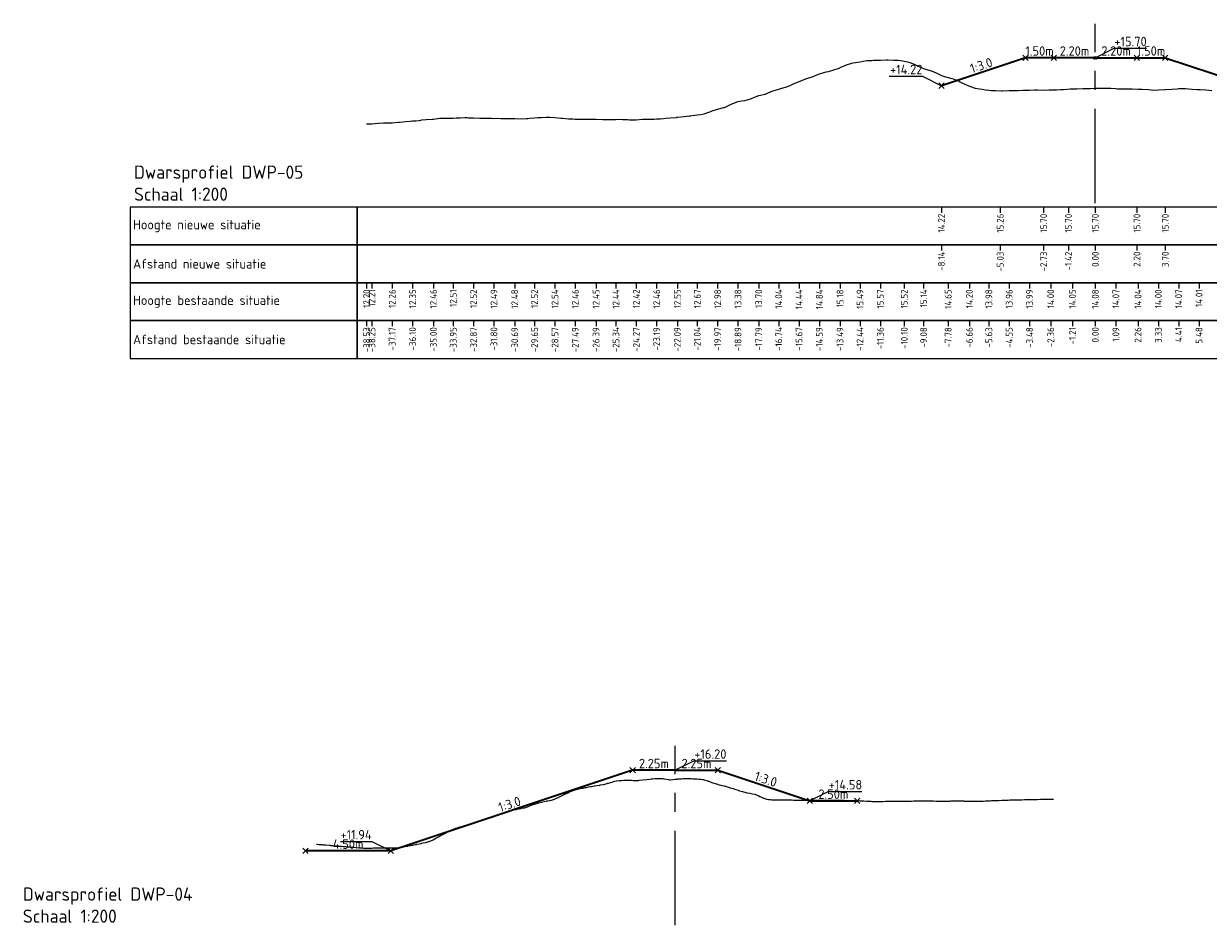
# Model space of a CAD drawing. Header units: metres. Extents: x 220364 to 225126, y 402650 to 403044.
# Tile 2 of 14: x 220365 to 220427, y 402787 to 402835. Entities that reach past the tile are written whole.
import ezdxf

# ---------------------------------------------------------------- set-up
doc = ezdxf.new("R2010")
doc.units = ezdxf.units.M
doc.linetypes.add('XX-STRAMIEN', pattern=[16, 10, -2, 2, -2])
for name, color, linetype, lineweight in [('B-WA-GW-MAAIVELD-G', 8, 'Continuous', 18), ('C3D-LABELS', 7, 'Continuous', 25), ('N-WA-GW-AFWERKEN_INZAAIEN-G', 60, 'Continuous', 35), ('N-WA-VH-VERHARDING_ASFALT-G', 252, 'Continuous', 35), ('N-WA-VH-VERHARDING_GRASBETONSTEEN-G', 102, 'Continuous', 35), ('X-XX-AL-AS-G', 1, 'XX-STRAMIEN', 18), ('X-XX-AL-DETAIL_1-S', 253, 'Continuous', 18), ('X-XX-AL-DETAIL_2-G', 7, 'Continuous', 25), ('X-XX-AL-T25', 7, 'Continuous', 25), ('X-XX-AL-T35', 7, 'Continuous', 35)]:
    doc.layers.add(name, color=color, linetype=linetype, lineweight=lineweight)
doc.layers.add('C3D-SECTION', color=7, linetype='Continuous')
doc.styles.add('NLCS-ISO', font='NLCS-ISO.ttf')

msp = doc.modelspace()

# ---------------------------------------------------------------- linework, layer by layer
at = {"layer": 'B-WA-GW-MAAIVELD-G', "color": 8, "linetype": 'Continuous', "lineweight": 18}
msp.add_lwpolyline([(220382.663, 402829.556), (220382.686, 402829.557), (220382.941, 402829.569), (220383.122, 402829.581), (220383.299, 402829.594), (220383.547, 402829.615), (220383.658, 402829.624), (220383.737, 402829.624), (220384.016, 402829.623), (220384.351, 402829.65), (220384.374, 402829.653), (220384.407, 402829.656), (220384.733, 402829.688), (220384.965, 402829.708), (220385.091, 402829.713), (220385.268, 402829.729), (220385.45, 402829.743), (220385.58, 402829.767), (220385.808, 402829.8), (220386.129, 402829.814), (220386.167, 402829.817), (220386.194, 402829.816), (220386.525, 402829.854), (220386.808, 402829.862), (220386.884, 402829.862), (220386.989, 402829.864), (220387.242, 402829.87), (220387.422, 402829.882), (220387.601, 402829.879), (220387.85, 402829.891), (220387.959, 402829.89), (220388.037, 402829.887), (220388.317, 402829.878), (220388.651, 402829.866), (220388.676, 402829.864), (220388.711, 402829.864), (220389.034, 402829.854), (220389.265, 402829.855), (220389.393, 402829.852), (220389.571, 402829.855), (220389.751, 402829.852), (220389.88, 402829.849), (220390.11, 402829.849), (220390.432, 402829.845), (220390.468, 402829.845), (220390.494, 402829.843), (220390.827, 402829.834), (220391.108, 402829.848), (220391.185, 402829.849), (220391.293, 402829.86), (220391.543, 402829.883), (220391.723, 402829.893), (220391.902, 402829.899), (220392.153, 402829.907), (220392.26, 402829.91), (220392.337, 402829.908), (220392.619, 402829.895), (220392.951, 402829.866), (220392.977, 402829.863), (220393.014, 402829.859), (220393.336, 402829.826), (220393.565, 402829.82), (220393.694, 402829.816), (220393.875, 402829.814), (220394.053, 402829.806), (220394.18, 402829.807), (220394.411, 402829.803), (220394.735, 402829.812), (220394.77, 402829.813), (220394.794, 402829.811), (220395.128, 402829.793), (220395.408, 402829.793), (220395.596, 402829.796), (220395.845, 402829.799), (220396.023, 402829.805), (220396.203, 402829.799), (220396.457, 402829.786), (220396.562, 402829.781), (220396.637, 402829.779), (220396.92, 402829.783), (220397.251, 402829.804), (220397.279, 402829.805), (220397.317, 402829.805), (220397.637, 402829.804), (220397.865, 402829.813), (220397.996, 402829.82), (220398.178, 402829.834), (220398.354, 402829.849), (220398.48, 402829.855), (220398.713, 402829.878), (220399.039, 402829.903), (220399.071, 402829.907), (220399.094, 402829.909), (220399.429, 402829.949), (220399.708, 402829.986), (220399.788, 402829.994), (220399.899, 402830.007), (220400.146, 402830.031), (220400.323, 402830.054), (220400.505, 402830.094), (220400.76, 402830.183), (220400.863, 402830.222), (220400.937, 402830.242), (220401.222, 402830.335), (220401.551, 402830.42), (220401.58, 402830.428), (220401.621, 402830.445), (220401.939, 402830.598), (220402.166, 402830.69), (220402.297, 402830.743), (220402.481, 402830.773), (220402.655, 402830.804), (220402.78, 402830.834), (220403.014, 402830.897), (220403.342, 402831.039), (220403.372, 402831.052), (220403.394, 402831.058), (220403.731, 402831.14), (220404.008, 402831.248), (220404.089, 402831.283), (220404.202, 402831.318), (220404.448, 402831.398), (220404.623, 402831.447), (220404.806, 402831.5), (220405.063, 402831.598), (220405.165, 402831.635), (220405.237, 402831.673), (220405.523, 402831.802), (220405.851, 402831.93), (220405.882, 402831.941), (220405.924, 402831.958), (220406.24, 402832.057), (220406.466, 402832.148), (220406.598, 402832.199), (220406.784, 402832.254), (220406.957, 402832.313), (220407.08, 402832.339), (220407.315, 402832.403), (220407.645, 402832.515), (220407.674, 402832.527), (220407.694, 402832.535), (220408.032, 402832.683), (220408.309, 402832.767), (220408.391, 402832.791), (220408.506, 402832.809), (220408.749, 402832.849), (220408.923, 402832.877), (220409.108, 402832.908), (220409.366, 402832.917), (220409.466, 402832.922), (220409.537, 402832.922), (220409.824, 402832.934), (220410.151, 402832.941), (220410.183, 402832.941), (220410.227, 402832.941), (220410.541, 402832.932), (220410.766, 402832.929), (220410.9, 402832.92), (220411.088, 402832.881), (220411.258, 402832.845), (220411.38, 402832.799), (220411.617, 402832.715), (220411.948, 402832.553), (220411.994, 402832.537), (220412.109, 402832.496), (220412.609, 402832.334), (220412.809, 402832.24), (220413.051, 402832.121), (220413.223, 402832.062), (220413.409, 402832.007), (220413.67, 402831.942), (220413.767, 402831.914), (220413.837, 402831.882), (220414.126, 402831.726), (220414.452, 402831.589), (220414.484, 402831.574), (220414.53, 402831.559), (220414.843, 402831.447), (220415.066, 402831.408), (220415.201, 402831.39), (220415.391, 402831.363), (220415.56, 402831.343), (220415.68, 402831.333), (220415.918, 402831.319), (220416.252, 402831.314), (220416.277, 402831.313), (220416.294, 402831.313), (220416.635, 402831.322), (220416.909, 402831.32), (220416.994, 402831.32), (220417.112, 402831.326), (220417.352, 402831.335), (220417.523, 402831.345), (220417.71, 402831.347), (220417.973, 402831.353), (220418.069, 402831.353), (220418.137, 402831.354), (220418.427, 402831.342), (220418.752, 402831.353), (220418.786, 402831.355), (220418.834, 402831.355), (220419.144, 402831.356), (220419.366, 402831.373), (220419.503, 402831.385), (220419.694, 402831.401), (220419.861, 402831.414), (220419.98, 402831.414), (220420.22, 402831.413), (220420.555, 402831.425), (220420.578, 402831.426), (220420.595, 402831.427), (220420.936, 402831.438), (220421.189, 402831.443), (220421.209, 402831.444), (220421.295, 402831.443), (220421.416, 402831.446), (220421.653, 402831.448), (220421.823, 402831.447), (220422.012, 402831.444), (220422.276, 402831.424), (220422.37, 402831.421), (220422.437, 402831.416), (220422.729, 402831.413), (220423.052, 402831.419), (220423.087, 402831.42), (220423.137, 402831.416), (220423.446, 402831.398), (220423.666, 402831.397), (220423.998, 402831.373), (220424.28, 402831.348), (220424.521, 402831.357), (220424.858, 402831.374), (220424.879, 402831.375), (220424.895, 402831.377), (220425.238, 402831.4), (220425.509, 402831.419), (220425.596, 402831.426), (220425.719, 402831.428), (220425.955, 402831.437), (220426.123, 402831.419), (220426.313, 402831.398), (220426.58, 402831.376), (220426.672, 402831.37), (220426.737, 402831.371), (220427.03, 402831.363), (220427.352, 402831.331)], dxfattribs=at)
at = {"layer": 'C3D-SECTION'}
msp.add_lwpolyline([(220380.02, 402791.466), (220380.042, 402791.465), (220380.152, 402791.456), (220380.272, 402791.446), (220380.298, 402791.444), (220380.346, 402791.44), (220380.501, 402791.427), (220380.7, 402791.411), (220380.73, 402791.409), (220380.754, 402791.407), (220380.886, 402791.396), (220380.96, 402791.39), (220381.033, 402791.384), (220381.162, 402791.374), (220381.18, 402791.372), (220381.189, 402791.371), (220381.326, 402791.36), (220381.419, 402791.353), (220381.473, 402791.348), (220381.57, 402791.34), (220381.62, 402791.336), (220381.648, 402791.334), (220381.767, 402791.325), (220381.878, 402791.316), (220381.914, 402791.313), (220381.978, 402791.307), (220382.107, 402791.297), (220382.273, 402791.283), (220382.337, 402791.278), (220382.386, 402791.274), (220382.501, 402791.265), (220382.566, 402791.26), (220382.648, 402791.254), (220382.794, 402791.253), (220382.795, 402791.253), (220382.796, 402791.253), (220382.942, 402791.263), (220383.025, 402791.268), (220383.089, 402791.272), (220383.202, 402791.279), (220383.236, 402791.281), (220383.254, 402791.282), (220383.383, 402791.285), (220383.484, 402791.285), (220383.529, 402791.285), (220383.61, 402791.283), (220383.676, 402791.282), (220383.713, 402791.281), (220383.823, 402791.277), (220383.943, 402791.273), (220383.97, 402791.272), (220384.019, 402791.273), (220384.172, 402791.278), (220384.37, 402791.29), (220384.402, 402791.293), (220384.427, 402791.296), (220384.558, 402791.318), (220384.631, 402791.33), (220384.704, 402791.345), (220384.835, 402791.372), (220384.851, 402791.375), (220384.861, 402791.377), (220384.998, 402791.404), (220385.09, 402791.421), (220385.145, 402791.431), (220385.243, 402791.449), (220385.292, 402791.459), (220385.32, 402791.464), (220385.439, 402791.488), (220385.549, 402791.511), (220385.586, 402791.52), (220385.651, 402791.534), (220385.778, 402791.563), (220385.943, 402791.606), (220386.008, 402791.623), (220386.059, 402791.646), (220386.173, 402791.707), (220386.237, 402791.739), (220386.32, 402791.783), (220386.467, 402791.859), (220386.467, 402791.859), (220386.614, 402791.938), (220386.696, 402791.98), (220386.761, 402792.014), (220386.875, 402792.074), (220386.907, 402792.091), (220386.926, 402792.101), (220387.054, 402792.167), (220387.155, 402792.22), (220387.201, 402792.239), (220387.283, 402792.273), (220387.348, 402792.297), (220387.385, 402792.308), (220387.495, 402792.344), (220387.614, 402792.383), (220387.642, 402792.391), (220387.691, 402792.407), (220387.844, 402792.452), (220388.04, 402792.514), (220388.073, 402792.524), (220388.099, 402792.531), (220388.229, 402792.565), (220388.302, 402792.59), (220388.376, 402792.611), (220388.507, 402792.648), (220388.523, 402792.653), (220388.532, 402792.656), (220388.67, 402792.696), (220388.761, 402792.728), (220388.817, 402792.746), (220388.915, 402792.783), (220388.963, 402792.801), (220388.991, 402792.812), (220389.11, 402792.843), (220389.22, 402792.875), (220389.257, 402792.884), (220389.323, 402792.904), (220389.45, 402792.944), (220389.613, 402792.999), (220389.679, 402793.021), (220389.731, 402793.045), (220389.845, 402793.082), (220389.909, 402793.107), (220389.992, 402793.14), (220390.138, 402793.201), (220390.138, 402793.201), (220390.139, 402793.202), (220390.285, 402793.246), (220390.368, 402793.268), (220390.432, 402793.285), (220390.547, 402793.306), (220390.579, 402793.311), (220390.597, 402793.315), (220390.726, 402793.339), (220390.826, 402793.359), (220390.873, 402793.368), (220390.955, 402793.384), (220391.02, 402793.397), (220391.056, 402793.411), (220391.166, 402793.45), (220391.285, 402793.499), (220391.313, 402793.51), (220391.363, 402793.53), (220391.515, 402793.585), (220391.607, 402793.612), (220391.744, 402793.65), (220391.771, 402793.658), (220391.901, 402793.694), (220391.974, 402793.71), (220392.048, 402793.723), (220392.179, 402793.752), (220392.195, 402793.755), (220392.203, 402793.757), (220392.341, 402793.78), (220392.433, 402793.8), (220392.488, 402793.817), (220392.587, 402793.854), (220392.635, 402793.87), (220392.662, 402793.884), (220392.782, 402793.943), (220392.892, 402793.997), (220392.929, 402794.015), (220392.995, 402794.045), (220393.076, 402794.085), (220393.121, 402794.108), (220393.223, 402794.153), (220393.35, 402794.207), (220393.369, 402794.216), (220393.403, 402794.229), (220393.58, 402794.301), (220393.807, 402794.376), (220393.809, 402794.377), (220393.811, 402794.377), (220393.957, 402794.413), (220394.039, 402794.426), (220394.104, 402794.438), (220394.219, 402794.459), (220394.251, 402794.465), (220394.268, 402794.468), (220394.397, 402794.495), (220394.498, 402794.513), (220394.544, 402794.522), (220394.627, 402794.536), (220394.691, 402794.547), (220394.727, 402794.553), (220394.838, 402794.57), (220394.957, 402794.588), (220394.985, 402794.594), (220395.035, 402794.6), (220395.186, 402794.634), (220395.38, 402794.68), (220395.416, 402794.69), (220395.443, 402794.698), (220395.572, 402794.74), (220395.645, 402794.757), (220395.719, 402794.782), (220395.851, 402794.818), (220395.866, 402794.823), (220395.874, 402794.823), (220396.013, 402794.834), (220396.104, 402794.84), (220396.16, 402794.844), (220396.259, 402794.851), (220396.307, 402794.855), (220396.333, 402794.855), (220396.454, 402794.856), (220396.563, 402794.851), (220396.6, 402794.849), (220396.667, 402794.846), (220396.747, 402794.842), (220396.792, 402794.84), (220396.894, 402794.834), (220397.022, 402794.842), (220397.041, 402794.842), (220397.075, 402794.846), (220397.251, 402794.867), (220397.477, 402794.897), (220397.481, 402794.898), (220397.483, 402794.898), (220397.629, 402794.914), (220397.71, 402794.922), (220397.775, 402794.929), (220397.892, 402794.941), (220397.922, 402794.944), (220397.94, 402794.946), (220398.069, 402794.95), (220398.169, 402794.946), (220398.216, 402794.942), (220398.3, 402794.935), (220398.363, 402794.929), (220398.398, 402794.923), (220398.51, 402794.904), (220398.628, 402794.884), (220398.657, 402794.879), (220398.708, 402794.879), (220398.857, 402794.883), (220398.978, 402794.9), (220398.978, 402794.9), (220399.05, 402794.91), (220399.087, 402794.915), (220399.116, 402794.918), (220399.244, 402794.927), (220399.316, 402794.931), (220399.391, 402794.937), (220399.524, 402794.946), (220399.538, 402794.947), (220399.546, 402794.947), (220399.685, 402794.947), (220399.775, 402794.942), (220399.832, 402794.939), (220399.932, 402794.933), (220399.978, 402794.93), (220400.005, 402794.929), (220400.125, 402794.922), (220400.234, 402794.915), (220400.272, 402794.914), (220400.34, 402794.903), (220400.419, 402794.891), (220400.464, 402794.883), (220400.566, 402794.854), (220400.693, 402794.811), (220400.713, 402794.806), (220400.748, 402794.794), (220400.922, 402794.739), (220401.147, 402794.666), (220401.152, 402794.664), (220401.156, 402794.663), (220401.3, 402794.616), (220401.381, 402794.595), (220401.447, 402794.578), (220401.564, 402794.548), (220401.594, 402794.54), (220401.611, 402794.536), (220401.741, 402794.501), (220401.84, 402794.471), (220401.888, 402794.457), (220401.972, 402794.43), (220402.034, 402794.409), (220402.07, 402794.397), (220402.181, 402794.36), (220402.299, 402794.321), (220402.328, 402794.311), (220402.38, 402794.294), (220402.529, 402794.249), (220402.72, 402794.198), (220402.758, 402794.188), (220402.788, 402794.183), (220402.916, 402794.159), (220402.988, 402794.147), (220403.063, 402794.135), (220403.196, 402794.108), (220403.209, 402794.105), (220403.217, 402794.102), (220403.356, 402794.039), (220403.446, 402793.999), (220403.503, 402793.971), (220403.604, 402793.927), (220403.65, 402793.905), (220403.676, 402793.897), (220403.797, 402793.85), (220403.905, 402793.829), (220403.944, 402793.826), (220404.012, 402793.825), (220404.091, 402793.821), (220404.135, 402793.819), (220404.237, 402793.815), (220404.364, 402793.812), (220404.384, 402793.811), (220404.42, 402793.811), (220404.594, 402793.813), (220404.817, 402793.813), (220404.823, 402793.813), (220404.828, 402793.813), (220404.972, 402793.811), (220405.053, 402793.809), (220405.119, 402793.807), (220405.236, 402793.804), (220405.266, 402793.803), (220405.282, 402793.803), (220405.412, 402793.8), (220405.512, 402793.799), (220405.559, 402793.799), (220405.644, 402793.798), (220405.706, 402793.797), (220405.741, 402793.797), (220405.853, 402793.797), (220405.97, 402793.799), (220406, 402793.799), (220406.052, 402793.8), (220406.147, 402793.801), (220406.2, 402793.801), (220406.294, 402793.802), (220406.429, 402793.802), (220406.44, 402793.802), (220406.46, 402793.802), (220406.659, 402793.8), (220406.868, 402793.799), (220406.881, 402793.798), (220406.888, 402793.798), (220407.028, 402793.797), (220407.118, 402793.796), (220407.175, 402793.795), (220407.276, 402793.795), (220407.322, 402793.794), (220407.347, 402793.794), (220407.468, 402793.793), (220407.577, 402793.792), (220407.615, 402793.792), (220407.684, 402793.791), (220407.762, 402793.791), (220407.806, 402793.79), (220407.909, 402793.79), (220408.036, 402793.788), (220408.056, 402793.788), (220408.092, 402793.788), (220408.265, 402793.786), (220408.487, 402793.78), (220408.494, 402793.78), (220408.5, 402793.78), (220408.643, 402793.773), (220408.724, 402793.77), (220408.79, 402793.767), (220408.908, 402793.762), (220408.937, 402793.76), (220408.953, 402793.759), (220409.084, 402793.752), (220409.183, 402793.745), (220409.231, 402793.742), (220409.316, 402793.736), (220409.378, 402793.731), (220409.412, 402793.73), (220409.525, 402793.727), (220409.642, 402793.727), (220409.671, 402793.727), (220409.724, 402793.729), (220409.818, 402793.73), (220409.871, 402793.732), (220409.965, 402793.735), (220410.101, 402793.739), (220410.112, 402793.74), (220410.132, 402793.74), (220410.33, 402793.746), (220410.54, 402793.747), (220410.553, 402793.748), (220410.56, 402793.748), (220410.7, 402793.749), (220410.789, 402793.749), (220410.846, 402793.749), (220410.948, 402793.75), (220410.993, 402793.75), (220411.018, 402793.75), (220411.14, 402793.751), (220411.248, 402793.752), (220411.287, 402793.752), (220411.356, 402793.753), (220411.434, 402793.753), (220411.477, 402793.753), (220411.581, 402793.754), (220411.707, 402793.754), (220411.728, 402793.754), (220411.764, 402793.754), (220411.874, 402793.755), (220411.936, 402793.755), (220412.021, 402793.756), (220412.166, 402793.755), (220412.168, 402793.755), (220412.173, 402793.755), (220412.395, 402793.755), (220412.581, 402793.754), (220412.609, 402793.754), (220412.625, 402793.754), (220412.756, 402793.753), (220412.854, 402793.752), (220412.903, 402793.752), (220412.989, 402793.752), (220413.049, 402793.752), (220413.084, 402793.751), (220413.196, 402793.752), (220413.313, 402793.752), (220413.343, 402793.752), (220413.397, 402793.753), (220413.49, 402793.753), (220413.542, 402793.754), (220413.637, 402793.754), (220413.772, 402793.754), (220413.784, 402793.754), (220413.805, 402793.754), (220413.931, 402793.754), (220414.001, 402793.754), (220414.077, 402793.754), (220414.213, 402793.754), (220414.231, 402793.754), (220414.254, 402793.753), (220414.46, 402793.751), (220414.621, 402793.749), (220414.665, 402793.748), (220414.69, 402793.748), (220414.812, 402793.746), (220414.919, 402793.746), (220414.959, 402793.746), (220415.029, 402793.747), (220415.105, 402793.748), (220415.149, 402793.749), (220415.252, 402793.751), (220415.378, 402793.756), (220415.399, 402793.757), (220415.437, 402793.759), (220415.546, 402793.764), (220415.608, 402793.768), (220415.693, 402793.772), (220415.837, 402793.779), (220415.84, 402793.779), (220415.845, 402793.779), (220416.066, 402793.788), (220416.253, 402793.794), (220416.28, 402793.796), (220416.296, 402793.796), (220416.427, 402793.801), (220416.525, 402793.804), (220416.574, 402793.805), (220416.661, 402793.807), (220416.721, 402793.808), (220416.755, 402793.809), (220416.868, 402793.811), (220416.984, 402793.814), (220417.015, 402793.815), (220417.069, 402793.816), (220417.162, 402793.818), (220417.214, 402793.819), (220417.308, 402793.821), (220417.443, 402793.824), (220417.455, 402793.824), (220417.477, 402793.825), (220417.602, 402793.827), (220417.673, 402793.829), (220417.749, 402793.831), (220417.885, 402793.834), (220417.902, 402793.835), (220417.924, 402793.835), (220418.132, 402793.839), (220418.293, 402793.842), (220418.337, 402793.842), (220418.361, 402793.843), (220418.483, 402793.844), (220418.59, 402793.845), (220418.63, 402793.846), (220418.701, 402793.847), (220418.777, 402793.847), (220418.82, 402793.848), (220418.973, 402793.848), (220418.978, 402793.849)], dxfattribs=at)
at = {"layer": 'N-WA-GW-AFWERKEN_INZAAIEN-G', "color": 60, "linetype": 'Continuous', "lineweight": 35}
for p, q in [((220417.489, 402833.06), (220413.054, 402831.581)), ((220424.889, 402833.06), (220431.757, 402830.77))]:
    msp.add_line(p, q, dxfattribs=at)
at = {"layer": 'N-WA-GW-AFWERKEN_INZAAIEN-G'}
for p, q in [((220396.728, 402795.379), (220383.938, 402791.116)), ((220398.978, 402795.379), (220396.728, 402795.379)), ((220398.978, 402795.379), (220401.228, 402795.379)), ((220401.228, 402795.379), (220406.089, 402793.759))]:
    msp.add_line(p, q, dxfattribs=at)
at = {"layer": 'N-WA-VH-VERHARDING_ASFALT-G', "color": 252, "linetype": 'Continuous', "lineweight": 35}
for q in [(220418.989, 402833.06), (220423.389, 402833.06)]:
    msp.add_line((220421.189, 402833.06), q, dxfattribs=at)
at = {"layer": 'N-WA-VH-VERHARDING_GRASBETONSTEEN-G', "color": 102, "linetype": 'Continuous', "lineweight": 35}
for p, q in [((220418.989, 402833.06), (220417.489, 402833.06)), ((220423.389, 402833.06), (220424.889, 402833.06))]:
    msp.add_line(p, q, dxfattribs=at)
at = {"layer": 'N-WA-VH-VERHARDING_GRASBETONSTEEN-G'}
for p, q in [((220406.089, 402793.759), (220408.589, 402793.759)), ((220383.938, 402791.116), (220379.438, 402791.116))]:
    msp.add_line(p, q, dxfattribs=at)
at = {"layer": 'X-XX-AL-AS-G', "color": 1, "linetype": 'XX-STRAMIEN', "lineweight": 18, "ltscale": 0.5}
msp.add_line((220421.189, 402825.359), (220421.189, 402834.859), dxfattribs=at)
at = {"layer": 'X-XX-AL-AS-G', "ltscale": 0.5}
msp.add_line((220398.978, 402787.179), (220398.978, 402796.679), dxfattribs=at)
at = {"layer": 'X-XX-AL-DETAIL_1-S', "color": 253, "linetype": 'Continuous', "lineweight": 18}
for p, q in [((220417.348, 402832.918), (220417.63, 402833.201)), ((220417.348, 402833.201), (220417.63, 402832.918)), ((220418.848, 402832.918), (220419.13, 402833.201)), ((220418.848, 402833.201), (220419.13, 402832.918)), ((220423.248, 402832.918), (220423.53, 402833.201)), ((220423.248, 402833.201), (220423.53, 402832.918)), ((220424.748, 402832.918), (220425.03, 402833.201)), ((220424.748, 402833.201), (220425.03, 402832.918)), ((220412.912, 402831.44), (220413.195, 402831.723)), ((220412.912, 402831.723), (220413.195, 402831.44))]:
    msp.add_line(p, q, dxfattribs=at)
at = {"layer": 'X-XX-AL-DETAIL_1-S'}
for p, q in [((220396.587, 402795.238), (220396.87, 402795.521)), ((220396.587, 402795.521), (220396.87, 402795.238)), ((220401.087, 402795.238), (220401.37, 402795.521)), ((220401.087, 402795.521), (220401.37, 402795.238)), ((220405.948, 402793.617), (220406.231, 402793.9)), ((220405.948, 402793.9), (220406.231, 402793.617)), ((220408.448, 402793.617), (220408.731, 402793.9)), ((220408.448, 402793.9), (220408.731, 402793.617)), ((220379.297, 402790.974), (220379.58, 402791.257)), ((220379.297, 402791.257), (220379.58, 402790.974)), ((220383.797, 402790.974), (220384.08, 402791.257)), ((220383.797, 402791.257), (220384.08, 402790.974))]:
    msp.add_line(p, q, dxfattribs=at)
at = {"layer": 'X-XX-AL-DETAIL_2-G', "color": 7, "linetype": 'Continuous', "lineweight": -3}
for p, q in [((220413.054, 402825.159), (220413.054, 402824.859)), ((220416.162, 402825.159), (220416.162, 402824.859)), ((220418.456, 402825.159), (220418.456, 402824.859)), ((220419.77, 402825.159), (220419.77, 402824.859)), ((220421.189, 402825.159), (220421.189, 402824.859)), ((220423.389, 402825.159), (220423.389, 402824.859)), ((220424.889, 402825.159), (220424.889, 402824.859)), ((220413.054, 402823.159), (220413.054, 402822.859)), ((220416.162, 402823.159), (220416.162, 402822.859)), ((220418.456, 402823.159), (220418.456, 402822.859)), ((220419.77, 402823.159), (220419.77, 402822.859)), ((220421.189, 402823.159), (220421.189, 402822.859)), ((220423.389, 402823.159), (220423.389, 402822.859)), ((220424.889, 402823.159), (220424.889, 402822.859)), ((220382.663, 402821.159), (220382.663, 402820.859)), ((220382.941, 402821.159), (220382.941, 402820.859)), ((220384.016, 402821.159), (220384.016, 402820.859)), ((220385.091, 402821.159), (220385.091, 402820.859)), ((220386.194, 402821.159), (220386.194, 402820.859)), ((220387.242, 402821.159), (220387.242, 402820.859)), ((220388.317, 402821.159), (220388.317, 402820.859)), ((220389.393, 402821.159), (220389.393, 402820.859)), ((220390.494, 402821.159), (220390.494, 402820.859)), ((220391.543, 402821.159), (220391.543, 402820.859)), ((220392.619, 402821.159), (220392.619, 402820.859)), ((220393.694, 402821.159), (220393.694, 402820.859)), ((220394.794, 402821.159), (220394.794, 402820.859)), ((220395.845, 402821.159), (220395.845, 402820.859)), ((220396.92, 402821.159), (220396.92, 402820.859)), ((220397.996, 402821.159), (220397.996, 402820.859)), ((220399.094, 402821.159), (220399.094, 402820.859)), ((220400.146, 402821.159), (220400.146, 402820.859)), ((220401.222, 402821.159), (220401.222, 402820.859)), ((220402.297, 402821.159), (220402.297, 402820.859)), ((220403.394, 402821.159), (220403.394, 402820.859)), ((220404.448, 402821.159), (220404.448, 402820.859)), ((220405.523, 402821.159), (220405.523, 402820.859)), ((220406.598, 402821.159), (220406.598, 402820.859)), ((220407.694, 402821.159), (220407.694, 402820.859)), ((220408.749, 402821.159), (220408.749, 402820.859)), ((220409.824, 402821.159), (220409.824, 402820.859)), ((220411.088, 402821.159), (220411.088, 402820.859)), ((220412.109, 402821.159), (220412.109, 402820.859)), ((220413.409, 402821.159), (220413.409, 402820.859)), ((220414.53, 402821.159), (220414.53, 402820.859)), ((220415.56, 402821.159), (220415.56, 402820.859)), ((220416.635, 402821.159), (220416.635, 402820.859)), ((220417.71, 402821.159), (220417.71, 402820.859)), ((220418.834, 402821.159), (220418.834, 402820.859)), ((220419.98, 402821.159), (220419.98, 402820.859)), ((220421.189, 402821.159), (220421.189, 402820.859)), ((220422.276, 402821.159), (220422.276, 402820.859)), ((220423.446, 402821.159), (220423.446, 402820.859)), ((220424.521, 402821.159), (220424.521, 402820.859)), ((220425.596, 402821.159), (220425.596, 402820.859)), ((220426.672, 402821.159), (220426.672, 402820.859)), ((220382.663, 402819.159), (220382.663, 402818.859)), ((220382.941, 402819.159), (220382.941, 402818.859)), ((220384.016, 402819.159), (220384.016, 402818.859)), ((220385.091, 402819.159), (220385.091, 402818.859)), ((220386.194, 402819.159), (220386.194, 402818.859)), ((220387.242, 402819.159), (220387.242, 402818.859)), ((220388.317, 402819.159), (220388.317, 402818.859)), ((220389.393, 402819.159), (220389.393, 402818.859)), ((220390.494, 402819.159), (220390.494, 402818.859)), ((220391.543, 402819.159), (220391.543, 402818.859)), ((220392.619, 402819.159), (220392.619, 402818.859)), ((220393.694, 402819.159), (220393.694, 402818.859)), ((220394.794, 402819.159), (220394.794, 402818.859)), ((220395.845, 402819.159), (220395.845, 402818.859)), ((220396.92, 402819.159), (220396.92, 402818.859)), ((220397.996, 402819.159), (220397.996, 402818.859)), ((220399.094, 402819.159), (220399.094, 402818.859)), ((220400.146, 402819.159), (220400.146, 402818.859)), ((220401.222, 402819.159), (220401.222, 402818.859)), ((220402.297, 402819.159), (220402.297, 402818.859)), ((220403.394, 402819.159), (220403.394, 402818.859)), ((220404.448, 402819.159), (220404.448, 402818.859)), ((220405.523, 402819.159), (220405.523, 402818.859)), ((220406.598, 402819.159), (220406.598, 402818.859)), ((220407.694, 402819.159), (220407.694, 402818.859)), ((220408.749, 402819.159), (220408.749, 402818.859)), ((220409.824, 402819.159), (220409.824, 402818.859)), ((220411.088, 402819.159), (220411.088, 402818.859)), ((220412.109, 402819.159), (220412.109, 402818.859)), ((220413.409, 402819.159), (220413.409, 402818.859)), ((220414.53, 402819.159), (220414.53, 402818.859)), ((220415.56, 402819.159), (220415.56, 402818.859)), ((220416.635, 402819.159), (220416.635, 402818.859)), ((220417.71, 402819.159), (220417.71, 402818.859)), ((220418.834, 402819.159), (220418.834, 402818.859)), ((220419.98, 402819.159), (220419.98, 402818.859)), ((220421.189, 402819.159), (220421.189, 402818.859)), ((220422.276, 402819.159), (220422.276, 402818.859)), ((220423.446, 402819.159), (220423.446, 402818.859)), ((220424.521, 402819.159), (220424.521, 402818.859)), ((220425.596, 402819.159), (220425.596, 402818.859)), ((220426.672, 402819.159), (220426.672, 402818.859))]:
    msp.add_line(p, q, dxfattribs=at)
for points in [[(220382.163, 402823.159), (220382.163, 402825.159), (220370.163, 402825.159), (220370.163, 402823.159)], [(220382.163, 402823.159), (220441.689, 402823.159), (220441.689, 402825.159), (220382.163, 402825.159)], [(220382.163, 402821.159), (220382.163, 402823.159), (220370.163, 402823.159), (220370.163, 402821.159)], [(220382.163, 402821.159), (220441.689, 402821.159), (220441.689, 402823.159), (220382.163, 402823.159)], [(220382.163, 402819.159), (220382.163, 402821.159), (220370.163, 402821.159), (220370.163, 402819.159)], [(220382.163, 402819.159), (220441.689, 402819.159), (220441.689, 402821.159), (220382.163, 402821.159)], [(220382.163, 402817.159), (220382.163, 402819.159), (220370.163, 402819.159), (220370.163, 402817.159)], [(220382.163, 402817.159), (220441.689, 402817.159), (220441.689, 402819.159), (220382.163, 402819.159)]]:
    msp.add_3dface(points, dxfattribs=at)
at = {"layer": 'X-XX-AL-T25', "color": 7, "linetype": 'Continuous', "lineweight": 25}
for p, q in [((220421.189, 402833.06), (220422.189, 402833.56)), ((220422.189, 402833.56), (220423.901, 402833.56)), ((220410.292, 402832.081), (220412.054, 402832.081)), ((220412.054, 402832.081), (220413.054, 402831.581))]:
    msp.add_line(p, q, dxfattribs=at)
at = {"layer": 'X-XX-AL-T25'}
for p, q in [((220399.978, 402795.879), (220398.978, 402795.379)), ((220399.978, 402795.879), (220401.69, 402795.879)), ((220407.089, 402794.259), (220406.089, 402793.759)), ((220407.089, 402794.259), (220408.851, 402794.259)), ((220381.276, 402791.616), (220382.938, 402791.616)), ((220382.938, 402791.616), (220383.938, 402791.116))]:
    msp.add_line(p, q, dxfattribs=at)
at = {"layer": 'X-XX-AL-T35', "color": 6, "linetype": 'Continuous', "lineweight": 35}
for p, q in [((220421.118, 402832.989), (220421.26, 402833.13)), ((220421.118, 402833.13), (220421.26, 402832.989))]:
    msp.add_line(p, q, dxfattribs=at)

# ---------------------------------------------------------------- texts
at = {"layer": 'C3D-LABELS', "color": 7, "linetype": 'Continuous', "lineweight": 25, "char_height": 0.36, "attachment_point": 6, "rotation": 90, "style": 'NLCS-ISO'}
for s, insert in [('14.22', (220413.054, 402824.809)), ('15.26', (220416.162, 402824.809)), ('15.70', (220418.456, 402824.809)), ('15.70', (220419.77, 402824.809)), ('15.70', (220421.189, 402824.809)), ('15.70', (220423.389, 402824.809)), ('15.70', (220424.889, 402824.809)), ('-8.14', (220413.054, 402822.809)), ('-5.03', (220416.162, 402822.809)), ('-2.73', (220418.456, 402822.809)), ('-1.42', (220419.77, 402822.809)), ('0.00', (220421.189, 402822.809)), ('2.20', (220423.389, 402822.809)), ('3.70', (220424.889, 402822.809)), ('12.20', (220382.663, 402820.809)), ('12.21', (220382.941, 402820.809)), ('12.26', (220384.016, 402820.809)), ('12.35', (220385.091, 402820.809)), ('12.46', (220386.194, 402820.809)), ('12.51', (220387.242, 402820.809)), ('12.52', (220388.317, 402820.809)), ('12.49', (220389.393, 402820.809)), ('12.48', (220390.494, 402820.809)), ('12.52', (220391.543, 402820.809)), ('12.54', (220392.619, 402820.809)), ('12.46', (220393.694, 402820.809)), ('12.45', (220394.794, 402820.809)), ('12.44', (220395.845, 402820.809)), ('12.42', (220396.92, 402820.809)), ('12.46', (220397.996, 402820.809)), ('12.55', (220399.094, 402820.809)), ('12.67', (220400.146, 402820.809)), ('12.98', (220401.222, 402820.809)), ('13.38', (220402.297, 402820.809)), ('13.70', (220403.394, 402820.809)), ('14.04', (220404.448, 402820.809)), ('14.44', (220405.523, 402820.809)), ('14.84', (220406.598, 402820.809)), ('15.18', (220407.694, 402820.809)), ('15.49', (220408.749, 402820.809)), ('15.57', (220409.824, 402820.809)), ('15.52', (220411.088, 402820.809)), ('15.14', (220412.109, 402820.809)), ('14.65', (220413.409, 402820.809)), ('14.20', (220414.53, 402820.809)), ('13.98', (220415.56, 402820.809)), ('13.96', (220416.635, 402820.809)), ('13.99', (220417.71, 402820.809)), ('14.00', (220418.834, 402820.809)), ('14.05', (220419.98, 402820.809)), ('14.08', (220421.189, 402820.809)), ('14.07', (220422.276, 402820.809)), ('14.04', (220423.446, 402820.809)), ('14.00', (220424.521, 402820.809)), ('14.07', (220425.596, 402820.809)), ('14.01', (220426.672, 402820.809)), ('-38.53', (220382.663, 402818.809)), ('-38.25', (220382.941, 402818.809)), ('-37.17', (220384.016, 402818.809)), ('-36.10', (220385.091, 402818.809)), ('-35.00', (220386.194, 402818.809)), ('-33.95', (220387.242, 402818.809)), ('-32.87', (220388.317, 402818.809)), ('-31.80', (220389.393, 402818.809)), ('-30.69', (220390.494, 402818.809)), ('-29.65', (220391.543, 402818.809)), ('-28.57', (220392.619, 402818.809)), ('-27.49', (220393.694, 402818.809)), ('-26.39', (220394.794, 402818.809)), ('-25.34', (220395.845, 402818.809)), ('-24.27', (220396.92, 402818.809)), ('-23.19', (220397.996, 402818.809)), ('-22.09', (220399.094, 402818.809)), ('-21.04', (220400.146, 402818.809)), ('-19.97', (220401.222, 402818.809)), ('-18.89', (220402.297, 402818.809)), ('-17.79', (220403.394, 402818.809)), ('-16.74', (220404.448, 402818.809)), ('-15.67', (220405.523, 402818.809)), ('-14.59', (220406.598, 402818.809)), ('-13.49', (220407.694, 402818.809)), ('-12.44', (220408.749, 402818.809)), ('-11.36', (220409.824, 402818.809)), ('-10.10', (220411.088, 402818.809)), ('-9.08', (220412.109, 402818.809)), ('-7.78', (220413.409, 402818.809)), ('-6.66', (220414.53, 402818.809)), ('-5.63', (220415.56, 402818.809)), ('-4.55', (220416.635, 402818.809)), ('-3.48', (220417.71, 402818.809)), ('-2.36', (220418.834, 402818.809)), ('-1.21', (220419.98, 402818.809)), ('0.00', (220421.189, 402818.809)), ('1.09', (220422.276, 402818.809)), ('2.26', (220423.446, 402818.809)), ('3.33', (220424.521, 402818.809)), ('4.41', (220425.596, 402818.809)), ('5.48', (220426.672, 402818.809))]:
    msp.add_mtext(s, dxfattribs=dict(at, insert=insert))
at = {"layer": 'X-XX-AL-T25', "color": 7, "linetype": 'Continuous', "lineweight": 25, "char_height": 0.5, "style": 'NLCS-ISO'}
for s, insert, attachment_point in [('+15.70', (220422.195, 402833.666), 7), ('+15.70', (220422.195, 402833.666), 7), ('+14.22', (220412.048, 402832.187), 9), ('{\\C256;Hoogte nieuwe situatie}', (220370.313, 402824.159), 4), ('{\\C256;Afstand nieuwe situatie}', (220370.313, 402822.159), 4), ('{\\C256;Hoogte bestaande situatie}', (220370.313, 402820.159), 4), ('{\\C256;Afstand bestaande situatie}', (220370.313, 402818.159), 4)]:
    msp.add_mtext(s, dxfattribs=dict(at, insert=insert, attachment_point=attachment_point))
at = {"layer": 'X-XX-AL-T25', "color": 7, "linetype": 'Continuous', "lineweight": 25, "char_height": 0.5, "attachment_point": 8, "style": 'NLCS-ISO'}
for s, insert, rotation in [('1.50m', (220418.239, 402833.166), 360), ('2.20m', (220420.089, 402833.166), 360), ('2.20m', (220422.289, 402833.166), 0), ('1.50m', (220424.139, 402833.166), 0), ('1:3.0', (220415.238, 402832.421), 18.43495)]:
    msp.add_mtext(s, dxfattribs=dict(at, insert=insert, rotation=rotation))
at = {"layer": 'X-XX-AL-T25', "char_height": 0.5, "style": 'NLCS-ISO'}
for s, insert, attachment_point in [('+16.20', (220399.984, 402795.985), 7), ('+14.58', (220407.095, 402794.365), 7), ('+11.94', (220382.932, 402791.722), 9)]:
    msp.add_mtext(s, dxfattribs=dict(at, insert=insert, attachment_point=attachment_point))
at = {"layer": 'X-XX-AL-T25', "char_height": 0.5, "attachment_point": 8, "style": 'NLCS-ISO'}
for s, insert, rotation in [('2.25m', (220397.853, 402795.485), 360), ('2.25m', (220400.103, 402795.485), 0), ('1:3.0', (220403.692, 402794.67), 341.56505), ('2.50m', (220407.339, 402793.865), 0), ('1:3.0', (220390.3, 402793.348), 18.43495), ('4.50m', (220381.688, 402791.222), 360)]:
    msp.add_mtext(s, dxfattribs=dict(at, insert=insert, rotation=rotation))
at = {"layer": 'X-XX-AL-T35', "color": 7, "linetype": 'Continuous', "lineweight": -3, "insert": (220370.363, 402827.359), "char_height": 0.7, "attachment_point": 1, "style": 'NLCS-ISO'}
msp.add_mtext('{\\C256;Dwarsprofiel DWP-05\\PSchaal 1:200}', dxfattribs=at)
at = {"layer": 'X-XX-AL-T35', "insert": (220364.486, 402789.179), "char_height": 0.7, "attachment_point": 1, "style": 'NLCS-ISO'}
msp.add_mtext('{\\C256;Dwarsprofiel DWP-04\\PSchaal 1:200}', dxfattribs=at)

doc.saveas('drawing.dxf')
